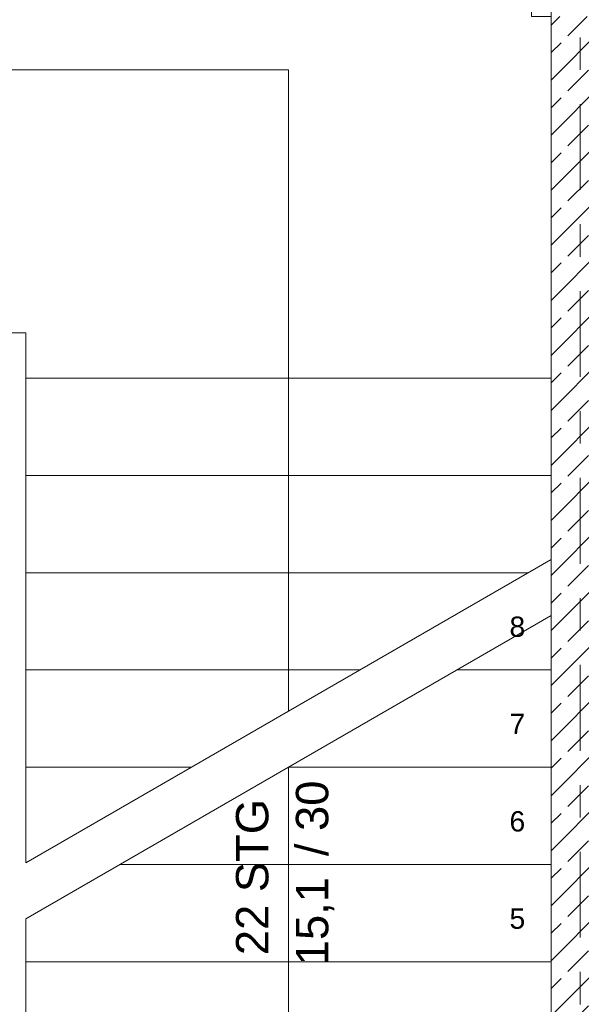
# Model space of a CAD drawing. Header units: metres. Extents: x -4 to 100, y -11 to 17.
# Tile 181 of 256: x 13.2 to 14.93, y 9.95 to 12.99. Entities that reach past the tile are written whole.
import ezdxf

# ---------------------------------------------------------------- set-up
doc = ezdxf.new("R2010")
doc.units = ezdxf.units.M
doc.header["$MEASUREMENT"] = 0
for name, pattern in [('Strichlinie doppelt', [0.546806, 0.264583, -0.105833, 0.070556, -0.105833]), ('Strichlinie eng', [0.115, 0.075, -0.04]), ('Wipeout_Contour', [1, 0, -1])]:
    doc.linetypes.add(name, pattern=pattern)
for name, color, linetype in [('152 - Bemaßung_ Beschriftung.Ausbau', 7, 'Continuous'), ('451 - Universal.Achsen Raster', 7, 'Continuous'), ('603 - Struktur.Bodenplatte_ Decke Roh', 7, 'Continuous'), ('605 - Struktur.Wand Innen', 7, 'Continuous'), ('610 - Struktur.Treppe_ Rampe', 7, 'Continuous')]:
    doc.layers.add(name, color=color, linetype=linetype)
doc.styles.add('ERSTELLTER_STIL_2', font='txt')
doc.dimstyles.new('ERSTELLTER_STIL__5', dxfattribs={"dimtxt": 0.1, "dimasz": 0.0532, "dimexe": 0.18, "dimexo": 0.0625, "dimgap": 0, "dimtad": 1, "dimtih": 1, "dimtoh": 1, "dimzin": 0, "dimdsep": 46, "dimtxsty": 'ERSTELLTER_STIL_2', "dimblk": 'ARROWHEAD_2', "dimblk1": 'ARROWHEAD_2', "dimblk2": 'ARROWHEAD_2', "dimcen": 0.09, "dimse1": 1, "dimse2": 1, "dimclrd": 7, "dimclre": 7, "dimclrt": 7, "dimazin": 0, "dimtfac": 1, "dimtdec": 4, "dimtmove": 0, "dimatfit": 3, "dimfxl": 1, "dimtolj": 1, "dimtzin": 0, "dimarcsym": 0})

# ---------------------------------------------------------------- blocks, each defined once
blk = doc.blocks.new('*D323')
at = {"layer": '152 - Bemaßung_ Beschriftung.Ausbau', "color": 7, "linetype": 'Continuous', "lineweight": 5}
for p, q in [((11.25, 15.3025), (11.25, 15.4075)), ((11.41, 15.3025), (11.41, 15.4075)), ((11.2702, 15.39), (11.2298, 15.32)), ((11.4302, 15.39), (11.3898, 15.32)), ((7.795, 15.355), (11.25, 15.355)), ((11.25, 15.355), (11.41, 15.355)), ((11.41, 15.355), (14.84, 15.355))]:
    blk.add_line(p, q, dxfattribs=at)
blk = doc.blocks.new('ARROWHEAD_2')
at = {"color": 0, "linetype": 'Continuous', "lineweight": 0}
for p, q in [((-0.378, -0.655), (0.378, 0.655)), ((0, 0), (-1, 0))]:
    blk.add_line(p, q, dxfattribs=at)
blk = doc.blocks.new('*D324')
at = {"layer": '152 - Bemaßung_ Beschriftung.Ausbau', "color": 7, "linetype": 'Continuous', "lineweight": 5}
for p, q in [((14.84, 15.3025), (14.84, 15.4075)), ((11.4302, 15.39), (11.3898, 15.32)), ((14.8602, 15.39), (14.8198, 15.32)), ((11.41, 15.355), (14.84, 15.355)), ((14.84, 15.355), (15, 15.355))]:
    blk.add_line(p, q, dxfattribs=at)
at = {"layer": '152 - Bemaßung_ Beschriftung.Ausbau', "color": 7, "lineweight": 5, "char_height": 0.1, "attachment_point": 7, "style": 'ERSTELLTER_STIL_2'}
for s, insert in [('\\A1;{\\pql;\\fArial|b0|i0|c0|p38;3,43}', (12.9161, 15.375)), ('\\A1;{\\pql;\\fArial|b0|i0|c0|p38;16}', (14.668, 15.375))]:
    blk.add_mtext(s, dxfattribs=dict(at, insert=insert))
blk = doc.blocks.new('*D325')
at = {"layer": '152 - Bemaßung_ Beschriftung.Ausbau', "color": 7, "linetype": 'Continuous', "lineweight": 5}
for p, q in [((14.8602, 15.39), (14.8198, 15.32)), ((15.0202, 15.39), (14.9798, 15.32)), ((14.84, 15.355), (15, 15.355))]:
    blk.add_line(p, q, dxfattribs=at)
blk = doc.blocks.new('*D326')
at = {"layer": '152 - Bemaßung_ Beschriftung.Ausbau', "color": 7, "linetype": 'Continuous', "lineweight": 5}
for p, q in [((15, 15.3025), (15, 15.4075)), ((15.0202, 15.39), (14.9798, 15.32)), ((18.4902, 15.39), (18.4498, 15.32)), ((14.84, 15.355), (15, 15.355)), ((15, 15.355), (18.47, 15.355))]:
    blk.add_line(p, q, dxfattribs=at)
at = {"layer": '152 - Bemaßung_ Beschriftung.Ausbau', "color": 7, "lineweight": 5, "char_height": 0.1, "attachment_point": 7, "style": 'ERSTELLTER_STIL_2'}
for s, insert in [('\\A1;{\\pql;\\fArial|b0|i0|c0|p38;3,47}', (16.5261, 15.375)), ('\\A1;{\\pql;\\fArial|b0|i0|c0|p38;13}', (18.298, 15.375))]:
    blk.add_mtext(s, dxfattribs=dict(at, insert=insert))

msp = doc.modelspace()

# ---------------------------------------------------------------- linework, layer by layer
at = {"layer": '451 - Universal.Achsen Raster', "color": 160, "linetype": 'Strichlinie doppelt', "lineweight": 9, "true_color": 0x3232ff}
msp.add_line((14.93, -10.585), (14.93, 16.355), dxfattribs=at)

# ---------------------------------------------------------------- wipeouts: each hides what was drawn before it
at = {"color": 254, "linetype": 'Wipeout_Contour', "lineweight": 0, "ltscale": 72.635669}
msp.add_wipeout([(14.84, 11.885), (13.22, 11.885), (13.22, 10.3905), (14.84, 11.3258)], dxfattribs=at).dxf.layer = '610 - Struktur.Treppe_ Rampe'

# ---------------------------------------------------------------- next in the draw order: linework, layer by layer
at = {"layer": '610 - Struktur.Treppe_ Rampe', "color": 7, "linetype": 'Continuous', "lineweight": 13}
for p, q in [((13.22, 11.885), (13.22, 10.3905)), ((14.84, 11.3258), (14.84, 11.885)), ((14.84, 11.585), (13.22, 11.585)), ((13.22, 11.585), (13.22, 11.285)), ((13.22, 11.585), (14.84, 11.585)), ((14.84, 11.3258), (14.84, 11.585)), ((14.7692, 11.285), (13.22, 11.285)), ((13.22, 11.285), (13.22, 10.985)), ((13.22, 11.285), (14.7692, 11.285)), ((14.2496, 10.985), (13.22, 10.985)), ((13.22, 10.985), (13.22, 10.685)), ((13.22, 10.985), (14.2496, 10.985)), ((13.73, 10.685), (13.22, 10.685)), ((13.22, 10.685), (13.22, 10.3905)), ((13.22, 10.685), (13.73, 10.685))]:
    msp.add_line(p, q, dxfattribs=at)
at = {"layer": '610 - Struktur.Treppe_ Rampe', "color": 7, "linetype": 'Strichlinie eng', "lineweight": 9}
for p, q in [((13.22, 11.585), (14.84, 11.585)), ((13.22, 11.285), (14.7692, 11.285)), ((13.22, 10.985), (14.2496, 10.985)), ((13.22, 10.685), (13.73, 10.685))]:
    msp.add_line(p, q, dxfattribs=at)
at = {"layer": '610 - Struktur.Treppe_ Rampe', "color": 7, "linetype": 'Continuous', "lineweight": 18}
msp.add_line((13.22, 10.3905), (14.84, 11.3258), dxfattribs=at)

# ---------------------------------------------------------------- next in the draw order: wipeouts: each hides what was drawn before it
at = {"color": 254, "linetype": 'Wipeout_Contour', "lineweight": 0, "ltscale": 125.920989}
msp.add_wipeout([(14.84, 13.645), (11.41, 13.645), (11.41, 12.025), (13.03, 12.025), (13.22, 12.025), (13.22, 11.885), (14.84, 11.885)], dxfattribs=at).dxf.layer = '610 - Struktur.Treppe_ Rampe'

# ---------------------------------------------------------------- next in the draw order: linework, layer by layer
at = {"layer": '610 - Struktur.Treppe_ Rampe', "color": 7, "linetype": 'Continuous', "lineweight": 13}
for p, q in [((14.84, 11.885), (14.84, 13.645)), ((14.84, 11.885), (14.84, 13.645)), ((13.03, 12.025), (13.22, 12.025)), ((13.03, 12.025), (13.22, 12.025)), ((13.22, 12.025), (13.22, 11.885)), ((13.22, 12.025), (13.22, 11.885)), ((14.84, 11.885), (13.22, 11.885)), ((13.22, 11.885), (13.22, 11.585)), ((13.22, 11.885), (14.84, 11.885)), ((14.84, 11.585), (14.84, 11.885))]:
    msp.add_line(p, q, dxfattribs=at)
at = {"layer": '610 - Struktur.Treppe_ Rampe', "color": 7, "linetype": 'Continuous', "lineweight": 18}
for p, q in [((14.03, 12.835), (12.22, 12.835)), ((14.03, 11.885), (14.03, 12.835)), ((14.03, 10.8582), (14.03, 11.885))]:
    msp.add_line(p, q, dxfattribs=at)
at = {"layer": '610 - Struktur.Treppe_ Rampe', "color": 7, "linetype": 'Strichlinie eng', "lineweight": 9}
msp.add_line((13.22, 11.885), (14.84, 11.885), dxfattribs=at)
msp.add_line((13.22, 11.885), (14.84, 11.885), dxfattribs=at)

# ---------------------------------------------------------------- next in the draw order: wipeouts: each hides what was drawn before it
at = {"color": 254, "linetype": 'Wipeout_Contour', "lineweight": 0, "ltscale": 68.203036}
msp.add_wipeout([(13.22, 8.885), (14.84, 8.885), (14.84, 11.1526), (13.22, 10.2173)], dxfattribs=at).dxf.layer = '610 - Struktur.Treppe_ Rampe'

# ---------------------------------------------------------------- next in the draw order: hatches: boundary and pattern name
at = {"layer": '605 - Struktur.Wand Innen', "linetype": 'Continuous', "lineweight": 0, "true_color": 0x000000}
h = msp.add_hatch(dxfattribs=at)
h.set_pattern_fill('Beton__Stahlbeton_0001', color=18, style=0, pattern_type=2)
h.set_pattern_definition([(45, (0, 0), (-0.0848528, 0.0848528), []), (45, (-0.04243, 0.04243), (-0.0848528, 0.0848528), [0.09, -0.03])])
h.paths.add_polyline_path([(15, 13), (14.84, 13), (14.84, 8.5), (15, 8.5)])

# ---------------------------------------------------------------- next in the draw order: linework, layer by layer
at = {"layer": '603 - Struktur.Bodenplatte_ Decke Roh', "color": 7, "linetype": 'Continuous', "lineweight": 18, "flags": 128}
msp.add_lwpolyline([(47.48, 13.695), (14.78, 13.695), (14.78, 13.455), (14.78, 13), (14.84, 13), (14.84, 8.585), (13.03, 8.585), (13.03, 8.725), (11.41, 8.725), (11.41, 13), (11.48, 13), (11.48, 13.455), (11.48, 13.695), (-0.015, 13.695)], dxfattribs=at)
at = {"layer": '605 - Struktur.Wand Innen', "color": 7, "linetype": 'Continuous', "lineweight": 18, "flags": 128}
msp.add_lwpolyline([(14.84, 13), (14.84, 8.5)], dxfattribs=at)
at = {"layer": '610 - Struktur.Treppe_ Rampe', "color": 7, "linetype": 'Continuous', "lineweight": 18}
for p, q in [((13.22, 10.2173), (14.84, 11.1526)), ((14.03, 9.185), (14.03, 10.685))]:
    msp.add_line(p, q, dxfattribs=at)
at = {"layer": '610 - Struktur.Treppe_ Rampe', "color": 7, "linetype": 'Continuous', "lineweight": 13}
for p, q in [((14.84, 8.885), (14.84, 11.1526)), ((14.84, 10.985), (14.84, 11.1526)), ((14.84, 10.985), (14.5496, 10.985)), ((14.5496, 10.985), (14.84, 10.985)), ((14.84, 10.685), (14.84, 10.985)), ((14.84, 10.685), (14.03, 10.685)), ((14.03, 10.685), (14.84, 10.685)), ((14.84, 10.385), (14.84, 10.685)), ((14.84, 10.385), (13.5104, 10.385)), ((13.5104, 10.385), (14.84, 10.385)), ((14.84, 10.085), (14.84, 10.385)), ((13.22, 10.2173), (13.22, 8.885)), ((13.22, 10.2173), (13.22, 10.085)), ((14.84, 10.085), (13.22, 10.085)), ((13.22, 10.085), (13.22, 9.785)), ((13.22, 10.085), (14.84, 10.085)), ((14.84, 9.785), (14.84, 10.085))]:
    msp.add_line(p, q, dxfattribs=at)
at = {"layer": '610 - Struktur.Treppe_ Rampe', "color": 7, "linetype": 'Strichlinie eng', "lineweight": 9}
for p, q in [((14.5496, 10.985), (14.84, 10.985)), ((14.03, 10.685), (14.84, 10.685)), ((13.5104, 10.385), (14.84, 10.385)), ((13.22, 10.085), (14.84, 10.085))]:
    msp.add_line(p, q, dxfattribs=at)

# ---------------------------------------------------------------- next in the draw order: texts
at = {"layer": '610 - Struktur.Treppe_ Rampe', "color": 7, "lineweight": 9, "char_height": 0.0625, "attachment_point": 4, "style": 'ERSTELLTER_STIL_2'}
for s, insert in [('\\A1;{\\pql;\\fArial|b0|i0|c0|p38;8}', (14.7116, 11.118)), ('\\A1;{\\pql;\\fArial|b0|i0|c0|p38;7}', (14.7116, 10.8186)), ('\\A1;{\\pql;\\fArial|b0|i0|c0|p38;6}', (14.7116, 10.518)), ('\\A1;{\\pql;\\fArial|b0|i0|c0|p38;5}', (14.7116, 10.218))]:
    msp.add_mtext(s, dxfattribs=dict(at, insert=insert))
at = {"layer": '610 - Struktur.Treppe_ Rampe', "color": 7, "lineweight": 9, "char_height": 0.1, "rotation": 90, "style": 'ERSTELLTER_STIL_2'}
for s, insert, attachment_point in [('\\A1;{\\pqc;\\pt0,0.05;\\fArial|b0|i0|c0|p38;22 STG\\fArial|b0|i0|c0|p38;\\fArial|b0|i0|c0|p38;\\A1{\\H.66x;\\S^  ;}\\fArial|b0|i0|c0|p38;\\fArial|b0|i0|c0|p38;\\fArial|b0|i0|c0|p38;\\fArial|b0|i0|c0|p38;\\A1{\\H.66x;\\S^  ;}\\fArial|b0|i0|c0|p38;\\fArial|b0|i0|c0|p38;\\fArial|b0|i0|c0|p38;\\fArial|b0|i0|c0|p38;\\A1{\\H.66x;\\S^  ;}\\fArial|b0|i0|c0|p38;}', (13.9974, 10.385), 8), ('\\A1;{\\pqc;\\pt0,0.05;\\fArial|b0|i0|c0|p38;\\fArial|b0|i0|c0|p38;15,1\\fArial|b0|i0|c0|p38;\\A1{\\H.66x;\\S^  ;}\\fArial|b0|i0|c0|p38;\\fArial|b0|i0|c0|p38; / \\fArial|b0|i0|c0|p38;30\\fArial|b0|i0|c0|p38;\\A1{\\H.66x;\\S^  ;}\\fArial|b0|i0|c0|p38;\\fArial|b0|i0|c0|p38;\\fArial|b0|i0|c0|p38;\\fArial|b0|i0|c0|p38;\\A1{\\H.66x;\\S^  ;}\\fArial|b0|i0|c0|p38;}', (14.0529, 10.385), 2)]:
    msp.add_mtext(s, dxfattribs=dict(at, insert=insert, attachment_point=attachment_point))

# ---------------------------------------------------------------- next in the draw order: dimensions: what is measured, and where the dimension line sits
at = {"layer": '152 - Bemaßung_ Beschriftung.Ausbau', "color": 7, "linetype": 'Continuous', "lineweight": 5}
for base, p1, p2, picture, middle in [((14.84, 15.355), (11.41, 10.7359), (14.84, 10.735), '*D324', (13.046, 15.425)), ((18.47, 15.355), (15, 10.735), (18.47, 10.75), '*D326', (16.656, 15.425)), ((11.41, 15.355), (11.25, 10.7359), (11.41, 10.7359), '*D323', (11.1542, 15.425)), ((15, 15.355), (14.84, 10.735), (15, 10.735), '*D325', (14.7442, 15.425))]:
    dim = msp.add_linear_dim(base=base, p1=p1, p2=p2, angle=0, dimstyle='ERSTELLTER_STIL__5', dxfattribs=at)
    dim.commit()
    dim.dimension.update_dxf_attribs({"geometry": picture, "text_midpoint": middle, "dimtype": 160})

doc.saveas('drawing.dxf')
